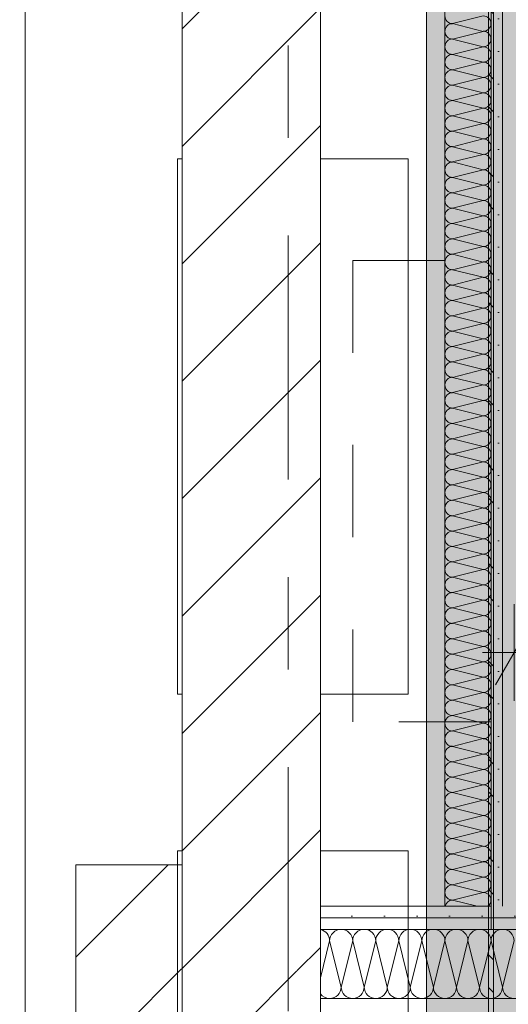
# Model space of a CAD drawing. Header units: metres. Extents: x -3.6 to 84.5, y -11 to 16.8.
# Tile 225 of 256: x 39.839 to 40.369, y 3.829 to 4.896. Entities that reach past the tile are written whole.
import ezdxf

# ---------------------------------------------------------------- set-up
doc = ezdxf.new("R2010")
doc.units = ezdxf.units.M
doc.header["$MEASUREMENT"] = 0
for name, pattern in [('Achse', [0.2, 0.1, -0.05, 0, -0.05]), ('Strichlinie doppelt', [0.546806, 0.264583, -0.105833, 0.070556, -0.105833]), ('STRICHPUNKT', [0.015, 0.0075, -0.00375, 0, -0.00375]), ('Wipeout_Contour', [1, 0, -1])]:
    doc.linetypes.add(name, pattern=pattern)
for name, color, linetype in [('154 - Bemaßung_ Beschriftung.Ausbau - Deckenspiegel', 7, 'Continuous'), ('305 - Elemente.Linie_ Schraffur - Deckenspiegel', 7, 'Continuous'), ('451 - Universal.Achsen Raster', 7, 'Continuous'), ('605 - Struktur.Wand Innen', 7, 'Continuous'), ('612 - Struktur.Stahlbau', 7, 'Continuous'), ('Abbruch_605 - Struktur.Wand Innen', 7, 'Continuous'), ('Neubau_605 - Struktur.Wand Innen', 7, 'Continuous'), ('Neubau_606 - Struktur.Wand Innen Ausbau', 7, 'Continuous'), ('Neubau_612 - Struktur.Stahlbau', 7, 'Continuous'), ('Neubau_653 - Abdeckung.TB Verkofferung', 7, 'Continuous'), ('Neubau_802 - HKLSE.Sanitär', 7, 'Continuous')]:
    doc.layers.add(name, color=color, linetype=linetype)
doc.styles.add('ERSTELLTER_STIL_2', font='txt')
doc.linetypes.add('Abbruch 1', pattern='A,0,[1,2022.0244.A_L5A-PL04.04_iB_Deckenspiegel 2.OG1.Shx,S=0.001984,R=0,X=0,Y=0],-0.25,0', length=0.25)
doc.dimstyles.new('ERSTELLTER_STIL__1', dxfattribs={"dimtxt": 0.1, "dimasz": 0.0532, "dimexe": 0.18, "dimexo": 0.0625, "dimgap": 0, "dimtad": 1, "dimzin": 0, "dimdsep": 46, "dimtxsty": 'ERSTELLTER_STIL_2', "dimblk": 'ARROWHEAD_2', "dimblk1": 'ARROWHEAD_2', "dimblk2": 'ARROWHEAD_2', "dimcen": 0.09, "dimse1": 1, "dimse2": 1, "dimclrd": 7, "dimclre": 7, "dimclrt": 7, "dimazin": 0, "dimtfac": 1, "dimtdec": 4, "dimtmove": 0, "dimatfit": 3, "dimfxl": 1, "dimtolj": 1, "dimtzin": 0, "dimarcsym": 0})
doc.dimstyles.new('ERSTELLTER_STIL__2', dxfattribs={"dimtxt": 0.1, "dimasz": 0.0532, "dimexe": 0.18, "dimexo": 0.0625, "dimgap": 0, "dimtad": 1, "dimtih": 1, "dimtoh": 1, "dimzin": 0, "dimdsep": 46, "dimtxsty": 'ERSTELLTER_STIL_2', "dimblk": 'ARROWHEAD_2', "dimblk1": 'ARROWHEAD_2', "dimblk2": 'ARROWHEAD_2', "dimcen": 0.09, "dimse1": 1, "dimse2": 1, "dimclrd": 7, "dimclre": 7, "dimclrt": 7, "dimazin": 0, "dimtfac": 1, "dimtdec": 4, "dimtmove": 0, "dimatfit": 3, "dimfxl": 1, "dimtolj": 1, "dimtzin": 0, "dimarcsym": 0})
doc.dimstyles.new('ERSTELLTER_STIL__3', dxfattribs={"dimtxt": 0.1, "dimasz": 0.0532, "dimexe": 0.18, "dimexo": 0.0625, "dimgap": 0, "dimtad": 1, "dimzin": 0, "dimdsep": 46, "dimtxsty": 'ERSTELLTER_STIL_2', "dimblk": 'ARROWHEAD_2', "dimblk1": 'ARROWHEAD_2', "dimblk2": 'ARROWHEAD_2', "dimcen": 0.09, "dimse1": 1, "dimse2": 1, "dimclrd": 7, "dimclre": 7, "dimclrt": 7, "dimazin": 0, "dimtfac": 1, "dimtdec": 4, "dimtmove": 2, "dimatfit": 3, "dimfxl": 1, "dimtolj": 1, "dimtzin": 0, "dimarcsym": 0})
pattern_1 = [(45, (0, 0), (-0.01767767, 0.01767767), [0, -0.025])]
pattern_2 = [(45, (0, 0), (-0.0636396, 0.0636396), [])]

# ---------------------------------------------------------------- blocks, each defined once
blk = doc.blocks.new('*X8')
at = {"layer": 'Neubau_606 - Struktur.Wand Innen Ausbau', "color": 7, "linetype": 'Continuous', "lineweight": 5}
for p, q in [((40.3416, 4.9), (40.3083, 4.8917)), ((40.3416, 4.8833), (40.3083, 4.8917)), ((40.3416, 4.8833), (40.3083, 4.875)), ((40.3416, 4.8667), (40.3083, 4.875)), ((40.3416, 4.8667), (40.3083, 4.8583)), ((40.3416, 4.85), (40.3083, 4.8583)), ((40.3416, 4.85), (40.3083, 4.8417)), ((40.3416, 4.8333), (40.3083, 4.8417)), ((40.3416, 4.8333), (40.3083, 4.825)), ((40.3416, 4.8167), (40.3083, 4.825)), ((40.3416, 4.8167), (40.3083, 4.8083)), ((40.3416, 4.8), (40.3083, 4.8083)), ((40.3416, 4.8), (40.3083, 4.7917)), ((40.3416, 4.7833), (40.3083, 4.7917)), ((40.3416, 4.7833), (40.3083, 4.775)), ((40.3416, 4.7667), (40.3083, 4.775)), ((40.3416, 4.7667), (40.3083, 4.7583)), ((40.3416, 4.75), (40.3083, 4.7583)), ((40.3416, 4.75), (40.3083, 4.7417)), ((40.3416, 4.7333), (40.3083, 4.7417)), ((40.3416, 4.7333), (40.3083, 4.725)), ((40.3416, 4.7167), (40.3083, 4.725)), ((40.3416, 4.7167), (40.3083, 4.7083)), ((40.3416, 4.7), (40.3083, 4.7083)), ((40.3416, 4.7), (40.3083, 4.6917)), ((40.3416, 4.6833), (40.3083, 4.6917)), ((40.3416, 4.6833), (40.3083, 4.675)), ((40.3416, 4.6667), (40.3083, 4.675)), ((40.3416, 4.6667), (40.3083, 4.6583)), ((40.3416, 4.65), (40.3083, 4.6583)), ((40.3416, 4.65), (40.3083, 4.6417)), ((40.3416, 4.6333), (40.3083, 4.6417)), ((40.3416, 4.6333), (40.3083, 4.625)), ((40.3416, 4.6167), (40.3083, 4.625)), ((40.3416, 4.6167), (40.3083, 4.6083)), ((40.3416, 4.6), (40.3083, 4.6083)), ((40.3416, 4.6), (40.3083, 4.5917)), ((40.3416, 4.5833), (40.3083, 4.5917)), ((40.3416, 4.5833), (40.3083, 4.575)), ((40.3416, 4.5667), (40.3083, 4.575)), ((40.3416, 4.5667), (40.3083, 4.5583)), ((40.3416, 4.55), (40.3083, 4.5583)), ((40.3416, 4.55), (40.3083, 4.5417)), ((40.3416, 4.5333), (40.3083, 4.5417)), ((40.3416, 4.5333), (40.3083, 4.525)), ((40.3416, 4.5167), (40.3083, 4.525)), ((40.3416, 4.5167), (40.3083, 4.5083)), ((40.3416, 4.5), (40.3083, 4.5083)), ((40.3416, 4.5), (40.3083, 4.4917)), ((40.3416, 4.4833), (40.3083, 4.4917)), ((40.3416, 4.4833), (40.3083, 4.475)), ((40.3416, 4.4667), (40.3083, 4.475)), ((40.3416, 4.4667), (40.3083, 4.4583)), ((40.3416, 4.45), (40.3083, 4.4583)), ((40.3416, 4.45), (40.3083, 4.4417)), ((40.3416, 4.4333), (40.3083, 4.4417)), ((40.3416, 4.4333), (40.3083, 4.425)), ((40.3416, 4.4167), (40.3083, 4.425)), ((40.3416, 4.4167), (40.3083, 4.4083)), ((40.3416, 4.4), (40.3083, 4.4083)), ((40.3416, 4.4), (40.3083, 4.3917)), ((40.3416, 4.3833), (40.3083, 4.3917)), ((40.3416, 4.3833), (40.3083, 4.375)), ((40.3416, 4.3667), (40.3083, 4.375)), ((40.3416, 4.3667), (40.3083, 4.3583)), ((40.3416, 4.35), (40.3083, 4.3583)), ((40.3416, 4.35), (40.3083, 4.3417)), ((40.3416, 4.3333), (40.3083, 4.3417)), ((40.3416, 4.3333), (40.3083, 4.325)), ((40.3416, 4.3167), (40.3083, 4.325)), ((40.3416, 4.3167), (40.3083, 4.3083)), ((40.3416, 4.3), (40.3083, 4.3083)), ((40.3416, 4.3), (40.3083, 4.2917)), ((40.3416, 4.2833), (40.3083, 4.2917)), ((40.3416, 4.2833), (40.3083, 4.275)), ((40.3416, 4.2667), (40.3083, 4.275)), ((40.3416, 4.2667), (40.3083, 4.2583)), ((40.3416, 4.25), (40.3083, 4.2583)), ((40.3416, 4.25), (40.3083, 4.2417)), ((40.3416, 4.2333), (40.3083, 4.2417)), ((40.3416, 4.2333), (40.3083, 4.225)), ((40.3416, 4.2167), (40.3083, 4.225)), ((40.3416, 4.2167), (40.3083, 4.2083)), ((40.3416, 4.2), (40.3083, 4.2083)), ((40.3416, 4.2), (40.3083, 4.1917)), ((40.3416, 4.1833), (40.3083, 4.1917)), ((40.3416, 4.1833), (40.3083, 4.175)), ((40.3416, 4.1667), (40.3083, 4.175)), ((40.3416, 4.1667), (40.3083, 4.1583)), ((40.3416, 4.15), (40.3083, 4.1583)), ((40.3416, 4.15), (40.3083, 4.1417)), ((40.3416, 4.1333), (40.3083, 4.1417)), ((40.3416, 4.1333), (40.3083, 4.125)), ((40.3416, 4.1167), (40.3083, 4.125)), ((40.3416, 4.1167), (40.3083, 4.1083)), ((40.3416, 4.1), (40.3083, 4.1083)), ((40.3416, 4.1), (40.3083, 4.0917)), ((40.3416, 4.0833), (40.3083, 4.0917)), ((40.3416, 4.0833), (40.3083, 4.075)), ((40.3416, 4.0667), (40.3083, 4.075)), ((40.3416, 4.0667), (40.3083, 4.0583)), ((40.3416, 4.05), (40.3083, 4.0583)), ((40.3416, 4.05), (40.3083, 4.0417)), ((40.3416, 4.0333), (40.3083, 4.0417)), ((40.3416, 4.0333), (40.3083, 4.025)), ((40.3416, 4.0167), (40.3083, 4.025)), ((40.3416, 4.0167), (40.3083, 4.0083)), ((40.3416, 4), (40.3083, 4.0083)), ((40.3416, 4), (40.3083, 3.9917)), ((40.3416, 3.9833), (40.3083, 3.9917)), ((40.3416, 3.9833), (40.3083, 3.975)), ((40.3416, 3.9667), (40.3083, 3.975)), ((40.3416, 3.9667), (40.3083, 3.9583)), ((40.3416, 3.95), (40.3083, 3.9583)), ((40.3416, 3.95), (40.3083, 3.9417)), ((40.3349, 3.935), (40.3083, 3.9417))]:
    blk.add_line(p, q, dxfattribs=at)
for centre, start, end in [((40.3083, 4.9), 180, 270), ((40.3416, 4.8917), 360, 90), ((40.3083, 4.8833), 90, 180), ((40.3416, 4.8917), 270, 360), ((40.3083, 4.8833), 180, 270), ((40.3416, 4.875), 360, 90), ((40.3083, 4.8667), 90, 180), ((40.3083, 4.8667), 180, 270), ((40.3416, 4.875), 270, 360), ((40.3416, 4.8583), 360, 90), ((40.3083, 4.85), 90, 180), ((40.3416, 4.8583), 270, 360), ((40.3083, 4.85), 180, 270), ((40.3416, 4.8417), 360, 90), ((40.3083, 4.8333), 90, 180), ((40.3416, 4.8417), 270, 360), ((40.3083, 4.8333), 180, 270), ((40.3083, 4.8167), 90, 180), ((40.3416, 4.825), 360, 90), ((40.3416, 4.825), 270, 360), ((40.3083, 4.8167), 180, 270), ((40.3416, 4.8083), 360, 90), ((40.3083, 4.8), 90, 180), ((40.3416, 4.8083), 270, 360), ((40.3083, 4.8), 180, 270), ((40.3416, 4.7917), 360, 90), ((40.3083, 4.7833), 90, 180), ((40.3083, 4.7833), 180, 270), ((40.3416, 4.7917), 270, 360), ((40.3416, 4.775), 360, 90), ((40.3083, 4.7667), 90, 180), ((40.3416, 4.775), 270, 360), ((40.3083, 4.7667), 180, 270), ((40.3416, 4.7583), 360, 90), ((40.3083, 4.75), 90, 180), ((40.3083, 4.75), 180, 270), ((40.3416, 4.7583), 270, 360), ((40.3416, 4.7417), 360, 90), ((40.3083, 4.7333), 90, 180), ((40.3416, 4.7417), 270, 360), ((40.3083, 4.7333), 180, 270), ((40.3416, 4.725), 360, 90), ((40.3083, 4.7167), 90, 180), ((40.3416, 4.725), 270, 360), ((40.3083, 4.7167), 180, 270), ((40.3083, 4.7), 90, 180), ((40.3416, 4.7083), 360, 90), ((40.3416, 4.7083), 270, 360), ((40.3083, 4.7), 180, 270), ((40.3416, 4.6917), 360, 90), ((40.3083, 4.6833), 90, 180), ((40.3416, 4.6917), 270, 360), ((40.3083, 4.6833), 180, 270), ((40.3083, 4.6667), 90, 180), ((40.3416, 4.675), 360, 90), ((40.3416, 4.675), 270, 360), ((40.3083, 4.6667), 180, 270), ((40.3416, 4.6583), 360, 90), ((40.3083, 4.65), 90, 180), ((40.3416, 4.6583), 270, 360), ((40.3083, 4.65), 180, 270), ((40.3416, 4.6417), 360, 90), ((40.3083, 4.6333), 90, 180), ((40.3083, 4.6333), 180, 270), ((40.3416, 4.6417), 270, 360), ((40.3416, 4.625), 360, 90), ((40.3083, 4.6167), 90, 180), ((40.3416, 4.625), 270, 360), ((40.3083, 4.6167), 180, 270), ((40.3416, 4.6083), 360, 90), ((40.3083, 4.6), 90, 180), ((40.3083, 4.6), 180, 270), ((40.3416, 4.6083), 270, 360), ((40.3416, 4.5917), 360, 90), ((40.3083, 4.5833), 90, 180), ((40.3416, 4.5917), 270, 360), ((40.3083, 4.5833), 180, 270), ((40.3416, 4.575), 360, 90), ((40.3083, 4.5667), 90, 180), ((40.3416, 4.575), 270, 360), ((40.3083, 4.5667), 180, 270), ((40.3083, 4.55), 90, 180), ((40.3416, 4.5583), 360, 90), ((40.3416, 4.5583), 270, 360), ((40.3083, 4.55), 180, 270), ((40.3416, 4.5417), 360, 90), ((40.3083, 4.5333), 90, 180), ((40.3416, 4.5417), 270, 360), ((40.3083, 4.5333), 180, 270), ((40.3083, 4.5167), 90, 180), ((40.3416, 4.525), 360, 90), ((40.3416, 4.525), 270, 360), ((40.3083, 4.5167), 180, 270), ((40.3416, 4.5083), 360, 90), ((40.3083, 4.5), 90, 180), ((40.3416, 4.5083), 270, 360), ((40.3083, 4.5), 180, 270), ((40.3416, 4.4917), 360, 90), ((40.3083, 4.4833), 90, 180), ((40.3083, 4.4833), 180, 270), ((40.3416, 4.4917), 270, 360), ((40.3416, 4.475), 360, 90), ((40.3083, 4.4667), 90, 180), ((40.3416, 4.475), 270, 360), ((40.3083, 4.4667), 180, 270), ((40.3416, 4.4583), 360, 90), ((40.3083, 4.45), 90, 180), ((40.3416, 4.4583), 270, 360), ((40.3083, 4.45), 180, 270), ((40.3083, 4.4333), 90, 180), ((40.3416, 4.4417), 360, 90), ((40.3416, 4.4417), 270, 360), ((40.3083, 4.4333), 180, 270), ((40.3416, 4.425), 360, 90), ((40.3083, 4.4167), 90, 180), ((40.3416, 4.425), 270, 360), ((40.3083, 4.4167), 180, 270), ((40.3083, 4.4), 90, 180), ((40.3416, 4.4083), 360, 90), ((40.3416, 4.4083), 270, 360), ((40.3083, 4.4), 180, 270), ((40.3416, 4.3917), 360, 90), ((40.3083, 4.3833), 90, 180), ((40.3416, 4.3917), 270, 360), ((40.3083, 4.3833), 180, 270), ((40.3416, 4.375), 360, 90), ((40.3083, 4.3667), 90, 180), ((40.3083, 4.3667), 180, 270), ((40.3416, 4.375), 270, 360), ((40.3416, 4.3583), 360, 90), ((40.3083, 4.35), 90, 180), ((40.3416, 4.3583), 270, 360), ((40.3083, 4.35), 180, 270), ((40.3416, 4.3417), 360, 90), ((40.3083, 4.3333), 90, 180), ((40.3083, 4.3333), 180, 270), ((40.3416, 4.3417), 270, 360), ((40.3416, 4.325), 360, 90), ((40.3083, 4.3167), 90, 180), ((40.3416, 4.325), 270, 360), ((40.3083, 4.3167), 180, 270), ((40.3416, 4.3083), 360, 90), ((40.3083, 4.3), 90, 180), ((40.3416, 4.3083), 270, 360), ((40.3083, 4.3), 180, 270), ((40.3083, 4.2833), 90, 180), ((40.3416, 4.2917), 360, 90), ((40.3416, 4.2917), 270, 360), ((40.3083, 4.2833), 180, 270), ((40.3416, 4.275), 360, 90), ((40.3083, 4.2667), 90, 180), ((40.3416, 4.275), 270, 360), ((40.3083, 4.2667), 180, 270), ((40.3083, 4.25), 90, 180), ((40.3416, 4.2583), 360, 90), ((40.3416, 4.2583), 270, 360), ((40.3083, 4.25), 180, 270), ((40.3416, 4.2417), 360, 90), ((40.3083, 4.2333), 90, 180), ((40.3416, 4.2417), 270, 360), ((40.3083, 4.2333), 180, 270), ((40.3416, 4.225), 360, 90), ((40.3083, 4.2167), 90, 180), ((40.3083, 4.2167), 180, 270), ((40.3416, 4.225), 270, 360), ((40.3416, 4.2083), 360, 90), ((40.3083, 4.2), 90, 180), ((40.3416, 4.2083), 270, 360), ((40.3083, 4.2), 180, 270), ((40.3416, 4.1917), 360, 90), ((40.3083, 4.1833), 90, 180), ((40.3416, 4.1917), 270, 360), ((40.3083, 4.1833), 180, 270), ((40.3083, 4.1667), 90, 180), ((40.3416, 4.175), 360, 90), ((40.3416, 4.175), 270, 360), ((40.3083, 4.1667), 180, 270), ((40.3416, 4.1583), 360, 90), ((40.3083, 4.15), 90, 180), ((40.3416, 4.1583), 270, 360), ((40.3083, 4.15), 180, 270), ((40.3083, 4.1333), 90, 180), ((40.3416, 4.1417), 360, 90), ((40.3416, 4.1417), 270, 360), ((40.3083, 4.1333), 180, 270), ((40.3416, 4.125), 360, 90), ((40.3083, 4.1167), 90, 180), ((40.3416, 4.125), 270, 360), ((40.3083, 4.1167), 180, 270), ((40.3416, 4.1083), 360, 90), ((40.3083, 4.1), 90, 180), ((40.3083, 4.1), 180, 270), ((40.3416, 4.1083), 270, 360), ((40.3416, 4.0917), 360, 90), ((40.3083, 4.0833), 90, 180), ((40.3416, 4.0917), 270, 360), ((40.3083, 4.0833), 180, 270), ((40.3416, 4.075), 360, 90), ((40.3083, 4.0667), 90, 180), ((40.3083, 4.0667), 180, 270), ((40.3416, 4.075), 270, 360), ((40.3416, 4.0583), 360, 90), ((40.3083, 4.05), 90, 180), ((40.3416, 4.0583), 270, 360), ((40.3083, 4.05), 180, 270), ((40.3416, 4.0417), 360, 90), ((40.3083, 4.0333), 90, 180), ((40.3416, 4.0417), 270, 360), ((40.3083, 4.0333), 180, 270), ((40.3083, 4.0167), 90, 180), ((40.3416, 4.025), 360, 90), ((40.3416, 4.025), 270, 360), ((40.3083, 4.0167), 180, 270), ((40.3416, 4.0083), 360, 90), ((40.3083, 4), 90, 180), ((40.3416, 4.0083), 270, 360), ((40.3083, 4), 180, 270), ((40.3083, 3.9833), 90, 180), ((40.3416, 3.9917), 360, 90), ((40.3416, 3.9917), 270, 360), ((40.3083, 3.9833), 180, 270), ((40.3416, 3.975), 360, 90), ((40.3083, 3.9667), 90, 180), ((40.3416, 3.975), 270, 360), ((40.3083, 3.9667), 180, 270), ((40.3416, 3.9583), 360, 90), ((40.3083, 3.95), 90, 180), ((40.3083, 3.95), 180, 270), ((40.3416, 3.9583), 270, 360), ((40.3416, 3.9417), 360, 90), ((40.3083, 3.9333), 90, 168.371), ((40.3416, 3.9417), 307.0198, 360)]:
    blk.add_arc(centre, 0.00833, start, end, dxfattribs=at)
blk = doc.blocks.new('*X147')
at = {"layer": 'Neubau_606 - Struktur.Wand Innen Ausbau', "color": 7, "linetype": 'Continuous', "lineweight": 5}
for p, q in [((40.175, 3.8975), (40.165, 3.8575)), ((40.175, 3.8975), (40.1875, 3.8475)), ((40.2, 3.8975), (40.1875, 3.8475)), ((40.2, 3.8975), (40.2125, 3.8475)), ((40.225, 3.8975), (40.2125, 3.8475)), ((40.225, 3.8975), (40.2375, 3.8475)), ((40.25, 3.8975), (40.2375, 3.8475)), ((40.25, 3.8975), (40.2625, 3.8475)), ((40.275, 3.8975), (40.2625, 3.8475)), ((40.275, 3.8975), (40.2875, 3.8475)), ((40.3, 3.8975), (40.2875, 3.8475)), ((40.3, 3.8975), (40.3125, 3.8475)), ((40.325, 3.8975), (40.3125, 3.8475)), ((40.325, 3.8975), (40.3375, 3.8475)), ((40.35, 3.8975), (40.3375, 3.8475)), ((40.35, 3.8975), (40.3625, 3.8475)), ((40.375, 3.8975), (40.3625, 3.8475))]:
    blk.add_line(p, q, dxfattribs=at)
for centre, start, end in [((40.1625, 3.8975), 360, 78.5004), ((40.1875, 3.8975), 90, 180), ((40.1875, 3.8975), 360, 90), ((40.2125, 3.8975), 90, 180), ((40.2125, 3.8975), 360, 90), ((40.2375, 3.8975), 90, 180), ((40.2375, 3.8975), 360, 90), ((40.2625, 3.8975), 90, 180), ((40.2625, 3.8975), 360, 90), ((40.2875, 3.8975), 90, 180), ((40.2875, 3.8975), 360, 90), ((40.3125, 3.8975), 90, 180), ((40.3125, 3.8975), 360, 90), ((40.3375, 3.8975), 90, 180), ((40.3375, 3.8975), 360, 90), ((40.3625, 3.8975), 90, 180), ((40.3625, 3.8975), 360, 90), ((40.175, 3.8475), 270, 360), ((40.2, 3.8475), 180, 270), ((40.2, 3.8475), 270, 360), ((40.225, 3.8475), 180, 270), ((40.225, 3.8475), 270, 360), ((40.25, 3.8475), 180, 270), ((40.25, 3.8475), 270, 360), ((40.275, 3.8475), 180, 270), ((40.275, 3.8475), 270, 360), ((40.3, 3.8475), 180, 270), ((40.3, 3.8475), 270, 360), ((40.325, 3.8475), 180, 270), ((40.325, 3.8475), 270, 360), ((40.35, 3.8475), 180, 270), ((40.35, 3.8475), 270, 360), ((40.375, 3.8475), 180, 270), ((40.175, 3.8475), 216.8069, 270)]:
    blk.add_arc(centre, 0.0125, start, end, dxfattribs=at)
blk = doc.blocks.new('*D189')
at = {"layer": '154 - Bemaßung_ Beschriftung.Ausbau - Deckenspiegel', "color": 7, "linetype": 'Continuous', "lineweight": 5}
for p, q in [((40.375, 4.1575), (40.375, 4.2625)), ((40.9375, 4.1575), (40.9375, 4.2625)), ((40.3952, 4.245), (40.3548, 4.175)), ((40.9577, 4.245), (40.9173, 4.175)), ((40.3407, 4.21), (40.375, 4.21)), ((40.375, 4.21), (40.9375, 4.21))]:
    blk.add_line(p, q, dxfattribs=at)
at = {"layer": '154 - Bemaßung_ Beschriftung.Ausbau - Deckenspiegel', "color": 7, "lineweight": 5, "insert": (40.5303, 4.2284), "char_height": 0.1, "attachment_point": 7, "style": 'ERSTELLTER_STIL_2'}
blk.add_mtext('\\A1;{\\pql;\\fArial|b0|i0|c0|p38;56\\fArial|b0|i0|c0|p38;\\A1{\\H.66x;\\S25^  ;}}', dxfattribs=at)
blk = doc.blocks.new('ARROWHEAD_2')
at = {"color": 0, "linetype": 'Continuous', "lineweight": 0}
for p, q in [((-0.378, -0.655), (0.378, 0.655)), ((0, 0), (-1, 0))]:
    blk.add_line(p, q, dxfattribs=at)
blk = doc.blocks.new('*D358')
at = {"layer": '154 - Bemaßung_ Beschriftung.Ausbau - Deckenspiegel', "color": 7, "linetype": 'Continuous', "lineweight": 5}
for p, q in [((38.9141, 3.81), (38.9141, 3.8442)), ((38.9491, 3.7898), (38.8791, 3.8302)), ((38.9666, 3.81), (38.8616, 3.81)), ((38.9141, 3.48), (38.9141, 3.81)), ((38.8791, 3.5002), (38.9491, 3.4598)), ((38.9666, 3.48), (38.8616, 3.48))]:
    blk.add_line(p, q, dxfattribs=at)
at = {"layer": '154 - Bemaßung_ Beschriftung.Ausbau - Deckenspiegel', "color": 7, "lineweight": 5, "insert": (38.8941, 3.5691), "char_height": 0.1, "attachment_point": 7, "rotation": 90, "style": 'ERSTELLTER_STIL_2'}
blk.add_mtext('\\A1;{\\pql;\\fArial|b0|i0|c0|p38;33}', dxfattribs=at)
blk = doc.blocks.new('*D362')
at = {"layer": '154 - Bemaßung_ Beschriftung.Ausbau - Deckenspiegel', "color": 7, "linetype": 'Continuous', "lineweight": 5}
for p, q in [((38.7128, 3.81), (38.7128, 3.8442)), ((38.7478, 3.7898), (38.6778, 3.8302)), ((38.7653, 3.81), (38.6603, 3.81)), ((38.7128, 3.53), (38.7128, 3.81)), ((38.6778, 3.5502), (38.7478, 3.5098)), ((38.7653, 3.53), (38.6603, 3.53))]:
    blk.add_line(p, q, dxfattribs=at)
at = {"layer": '154 - Bemaßung_ Beschriftung.Ausbau - Deckenspiegel', "color": 7, "lineweight": 5, "insert": (38.6928, 3.5941), "char_height": 0.1, "attachment_point": 7, "rotation": 90, "style": 'ERSTELLTER_STIL_2'}
blk.add_mtext('\\A1;{\\pql;\\fArial|b0|i0|c0|p38;28}', dxfattribs=at)
blk = doc.blocks.new('*D370')
at = {"layer": '154 - Bemaßung_ Beschriftung.Ausbau - Deckenspiegel', "color": 7, "linetype": 'Continuous', "lineweight": 5}
for p, q in [((38.8791, 4.5152), (38.9491, 4.4748)), ((38.9666, 4.495), (38.8616, 4.495)), ((38.9141, 3.935), (38.9141, 4.495)), ((38.8791, 3.9552), (38.9491, 3.9148)), ((38.9666, 3.935), (38.8616, 3.935)), ((38.9141, 3.9008), (38.9141, 3.935))]:
    blk.add_line(p, q, dxfattribs=at)
at = {"layer": '154 - Bemaßung_ Beschriftung.Ausbau - Deckenspiegel', "color": 7, "lineweight": 5, "insert": (38.8941, 4.1391), "char_height": 0.1, "attachment_point": 7, "rotation": 90, "style": 'ERSTELLTER_STIL_2'}
blk.add_mtext('\\A1;{\\pql;\\fArial|b0|i0|c0|p38;56}', dxfattribs=at)
blk = doc.blocks.new('*D371')
at = {"layer": '154 - Bemaßung_ Beschriftung.Ausbau - Deckenspiegel', "color": 7, "linetype": 'Continuous', "lineweight": 5}
for p, q in [((38.9141, 5.0505), (38.9141, 5.0847)), ((38.9491, 5.0303), (38.8791, 5.0707)), ((38.9666, 5.0505), (38.8616, 5.0505)), ((38.9141, 4.495), (38.9141, 5.0505)), ((38.8791, 4.5152), (38.9491, 4.4748)), ((38.9666, 4.495), (38.8616, 4.495))]:
    blk.add_line(p, q, dxfattribs=at)
at = {"layer": '154 - Bemaßung_ Beschriftung.Ausbau - Deckenspiegel', "color": 7, "lineweight": 5, "insert": (38.8957, 4.6468), "char_height": 0.1, "attachment_point": 7, "rotation": 90, "style": 'ERSTELLTER_STIL_2'}
blk.add_mtext('\\A1;{\\pql;\\fArial|b0|i0|c0|p38;55\\fArial|b0|i0|c0|p38;\\A1{\\H.66x;\\S55^  ;}}', dxfattribs=at)
blk = doc.blocks.new('*D372')
at = {"layer": '154 - Bemaßung_ Beschriftung.Ausbau - Deckenspiegel', "color": 7, "linetype": 'Continuous', "lineweight": 5}
for p, q in [((38.6778, 4.2102), (38.7478, 4.1698)), ((38.7653, 4.19), (38.6603, 4.19)), ((38.7128, 3.935), (38.7128, 4.19)), ((38.6778, 3.9552), (38.7478, 3.9148)), ((38.7653, 3.935), (38.6603, 3.935)), ((38.7128, 3.9008), (38.7128, 3.935))]:
    blk.add_line(p, q, dxfattribs=at)
at = {"layer": '154 - Bemaßung_ Beschriftung.Ausbau - Deckenspiegel', "color": 7, "lineweight": 5, "insert": (38.6945, 3.9616), "char_height": 0.1, "attachment_point": 7, "rotation": 90, "style": 'ERSTELLTER_STIL_2'}
blk.add_mtext('\\A1;{\\pql;\\fArial|b0|i0|c0|p38;25\\fArial|b0|i0|c0|p38;\\A1{\\H.66x;\\S5^  ;}}', dxfattribs=at)
blk = doc.blocks.new('*D373')
at = {"layer": '154 - Bemaßung_ Beschriftung.Ausbau - Deckenspiegel', "color": 7, "linetype": 'Continuous', "lineweight": 5}
for p, q in [((38.6778, 4.8102), (38.7478, 4.7698)), ((38.7653, 4.79), (38.6603, 4.79)), ((38.7128, 4.19), (38.7128, 4.79)), ((38.6778, 4.2102), (38.7478, 4.1698)), ((38.7653, 4.19), (38.6603, 4.19))]:
    blk.add_line(p, q, dxfattribs=at)
at = {"layer": '154 - Bemaßung_ Beschriftung.Ausbau - Deckenspiegel', "color": 7, "lineweight": 5, "insert": (38.6928, 4.4141), "char_height": 0.1, "attachment_point": 7, "rotation": 90, "style": 'ERSTELLTER_STIL_2'}
blk.add_mtext('\\A1;{\\pql;\\fArial|b0|i0|c0|p38;60}', dxfattribs=at)
blk = doc.blocks.new('*D374')
at = {"layer": '154 - Bemaßung_ Beschriftung.Ausbau - Deckenspiegel', "color": 7, "linetype": 'Continuous', "lineweight": 5}
for p, q in [((38.7128, 5.0505), (38.7128, 5.0847)), ((38.7478, 5.0303), (38.6778, 5.0707)), ((38.7653, 5.0505), (38.6603, 5.0505)), ((38.7128, 4.79), (38.7128, 5.0505)), ((38.6778, 4.8102), (38.7478, 4.7698)), ((38.7653, 4.79), (38.6603, 4.79))]:
    blk.add_line(p, q, dxfattribs=at)
at = {"layer": '154 - Bemaßung_ Beschriftung.Ausbau - Deckenspiegel', "color": 7, "lineweight": 5, "insert": (38.6945, 4.8118), "char_height": 0.1, "attachment_point": 7, "rotation": 90, "style": 'ERSTELLTER_STIL_2'}
blk.add_mtext('\\A1;{\\pql;\\fArial|b0|i0|c0|p38;26\\fArial|b0|i0|c0|p38;\\A1{\\H.66x;\\S05^  ;}}', dxfattribs=at)

msp = doc.modelspace()

# ---------------------------------------------------------------- hatches: boundary and pattern name
at = {"layer": '612 - Struktur.Stahlbau', "linetype": 'Continuous', "lineweight": 0, "true_color": 0x30307f}
msp.add_hatch(color=177, dxfattribs=at).paths.add_polyline_path([(40.28, 5.19), (40.42, 5.19), (40.42, 0.71), (40.28, 0.71)])
at = {"layer": 'Abbruch_605 - Struktur.Wand Innen', "linetype": 'Continuous', "lineweight": 0, "true_color": 0x000000}
h = msp.add_hatch(dxfattribs=at)
h.set_pattern_fill('MW_Ziegel_0001', color=18, style=0, pattern_type=2)
h.set_pattern_definition(pattern_2)
h.paths.add_polyline_path([(40.165, 3.865), (40.015, 3.865), (40.015, 3.465), (40.165, 3.465)])
at = {"layer": 'Neubau_606 - Struktur.Wand Innen Ausbau', "linetype": 'Continuous', "lineweight": 0, "true_color": 0x000000}
h = msp.add_hatch(dxfattribs=at)
h.set_pattern_fill('Gips_0001', color=18, style=0, pattern_type=2)
h.set_pattern_definition(pattern_1)
h.paths.add_polyline_path([(40.35, 5.1), (40.35, 3.935), (40.3625, 3.935), (40.3625, 5.1)])
h = msp.add_hatch(dxfattribs=at)
h.set_pattern_fill('Gips_0001', color=18, style=0, pattern_type=2)
h.set_pattern_definition(pattern_1)
h.paths.add_polyline_path([(40.3625, 5.1), (40.3625, 3.935), (40.375, 3.935), (40.375, 5.1)])
h = msp.add_hatch(dxfattribs=at)
h.set_pattern_fill('Gips_0001', color=18, style=0, pattern_type=2)
h.set_pattern_definition(pattern_1)
h.paths.add_polyline_path([(40.165, 3.835), (40.165, 3.8225), (42.325, 3.8225), (42.325, 3.835)])
at = {"layer": 'Neubau_612 - Struktur.Stahlbau', "linetype": 'Continuous', "lineweight": 0, "true_color": 0x000000}
h = msp.add_hatch(dxfattribs=at)
h.set_pattern_fill('Metall__Stahl_0001', color=18, style=0, pattern_type=2)
h.set_pattern_definition([(135, (0, 0), (0.05303301, 0.05303301), []), (135, (-0.01768, -0.01768), (0.05303301, 0.05303301), [])])
h.paths.add_polyline_path([(40.3527, 0.71), (40.3527, 5.19), (40.3472, 5.19), (40.3472, 0.71)])

# ---------------------------------------------------------------- linework, layer by layer
at = {"layer": '305 - Elemente.Linie_ Schraffur - Deckenspiegel', "color": 7, "linetype": 'Continuous', "lineweight": 9}
for p, q in [((39.845, 5.31), (39.845, 0.645)), ((40.01, 4.745), (40.26, 4.745)), ((40.01, 4.745), (40.01, 4.165)), ((40.26, 4.165), (40.26, 4.745)), ((40.01, 4.165), (40.26, 4.165)), ((40.01, 3.995), (40.26, 3.995)), ((40.01, 3.995), (40.01, 3.415)), ((40.26, 3.415), (40.26, 3.995))]:
    msp.add_line(p, q, dxfattribs=at)
at = {"layer": 'Abbruch_605 - Struktur.Wand Innen', "color": 7, "linetype": 'Abbruch 1', "lineweight": 18, "flags": 128}
for points in [[(40.015, 3.865), (40.015, 3.465)], [(40.165, 3.465), (40.165, 3.865)]]:
    msp.add_lwpolyline(points, dxfattribs=at)
at = {"layer": 'Neubau_605 - Struktur.Wand Innen', "color": 1, "linetype": 'Continuous', "lineweight": 18, "flags": 128}
for points in [[(39.9, 3.98), (39.9, 3.865)], [(39.9, 3.865), (39.9, 3.465)]]:
    msp.add_lwpolyline(points, dxfattribs=at)
at = {"layer": 'Neubau_606 - Struktur.Wand Innen Ausbau', "color": 1, "linetype": 'Continuous', "lineweight": 5}
for p, q in [((40.35, 3.935), (40.35, 5.1)), ((40.3625, 3.935), (40.3625, 5.1)), ((40.165, 3.835), (42.325, 3.835))]:
    msp.add_line(p, q, dxfattribs=at)
at = {"layer": 'Neubau_606 - Struktur.Wand Innen Ausbau', "color": 1, "linetype": 'Continuous', "lineweight": 5, "flags": 128}
for points in [[(40.3, 5.1), (40.3, 3.935)], [(40.35, 3.935), (40.3, 3.935)]]:
    msp.add_lwpolyline(points, dxfattribs=at)
at = {"layer": 'Neubau_612 - Struktur.Stahlbau', "color": 1, "linetype": 'Continuous', "lineweight": 13}
msp.add_line((40.28, 0.71), (40.28, 5.19), dxfattribs=at)
at = {"layer": 'Neubau_612 - Struktur.Stahlbau', "color": 1, "linetype": 'Continuous', "lineweight": 9}
for p, q in [((40.3472, 5.19), (40.3472, 0.71)), ((40.3527, 5.19), (40.3527, 0.71))]:
    msp.add_line(p, q, dxfattribs=at)
at = {"layer": 'Neubau_612 - Struktur.Stahlbau', "color": 1, "linetype": 'Achse', "lineweight": 9}
msp.add_line((40.35, 0.71), (40.35, 5.19), dxfattribs=at)
at = {"layer": 'Neubau_653 - Abdeckung.TB Verkofferung', "color": 1, "linetype": 'Continuous', "lineweight": 9}
msp.add_line((40.165, 0.71), (40.165, 5.19), dxfattribs=at)
at = {"layer": 'Neubau_802 - HKLSE.Sanitär', "color": 1, "linetype": 'STRICHPUNKT', "lineweight": 9, "flags": 128}
for points in [[(40.2, 4.635), (40.35, 4.635)], [(40.2, 4.135), (40.2, 4.635)], [(40.35, 4.635), (40.35, 4.135)], [(40.35, 4.135), (40.2, 4.135)]]:
    msp.add_lwpolyline(points, dxfattribs=at)

# ---------------------------------------------------------------- block references
at = {"layer": 'Neubau_606 - Struktur.Wand Innen Ausbau', "color": 1, "lineweight": 13}
msp.add_blockref('*X8', (0, 0), dxfattribs=at)

# ---------------------------------------------------------------- dimensions: what is measured, and where the dimension line sits
at = {"layer": '154 - Bemaßung_ Beschriftung.Ausbau - Deckenspiegel', "color": 7, "linetype": 'Continuous', "lineweight": 5}
dim = msp.add_linear_dim(base=(40.9375, 4.21), p1=(40.375, 5.0505), p2=(40.9375, 5.0505), dimstyle='ERSTELLTER_STIL__2', dxfattribs=at)
dim.commit()
dim.dimension.update_dxf_attribs({"geometry": '*D189', "text_midpoint": (40.7797, 4.28), "dimtype": 160})
for base, p1, picture, middle in [((38.7128, 3.81), (40.765, 3.53), '*D362', (38.6428, 3.6703)), ((38.9141, 3.81), (43.545, 3.48), '*D358', (38.8441, 3.6453))]:
    dim = msp.add_linear_dim(base=base, p1=p1, p2=(43.175, 3.81), angle=90, dimstyle='ERSTELLTER_STIL__1', dxfattribs=at)
    dim.commit()
    dim.dimension.update_dxf_attribs({"geometry": picture, "text_midpoint": middle, "dimtype": 160, "text_rotation": 90})

# ---------------------------------------------------------------- next in the draw order: wipeouts: each hides what was drawn before it
at = {"color": 254, "linetype": 'Wipeout_Contour', "lineweight": 0, "ltscale": 161.386536}
msp.add_wipeout([(40.015, 5.1), (40.015, 3.865), (40.165, 3.865), (40.165, 5.1)], dxfattribs=at).dxf.layer = '605 - Struktur.Wand Innen'

# ---------------------------------------------------------------- next in the draw order: hatches: boundary and pattern name
at = {"layer": '605 - Struktur.Wand Innen', "linetype": 'Continuous', "lineweight": 0, "true_color": 0x000000}
h = msp.add_hatch(dxfattribs=at)
h.set_pattern_fill('MW_Ziegel_0001', color=18, style=0, pattern_type=2)
h.set_pattern_definition(pattern_2)
h.paths.add_polyline_path([(40.015, 5.1), (40.015, 3.865), (40.165, 3.865), (40.165, 5.1)])
at = {"layer": 'Neubau_605 - Struktur.Wand Innen', "linetype": 'Continuous', "lineweight": 0, "true_color": 0x000000}
h = msp.add_hatch(dxfattribs=at)
h.set_pattern_fill('MW_Ziegel_0001', color=18, style=0, pattern_type=2)
h.set_pattern_definition(pattern_2)
h.paths.add_polyline_path([(40.015, 3.865), (39.9, 3.98), (39.9, 3.865)])
h = msp.add_hatch(dxfattribs=at)
h.set_pattern_fill('MW_Ziegel_0001', color=18, style=0, pattern_type=2)
h.set_pattern_definition(pattern_2)
h.paths.add_polyline_path([(40.015, 3.98), (39.9, 3.98), (40.015, 3.865)])
h = msp.add_hatch(dxfattribs=at)
h.set_pattern_fill('MW_Ziegel_0001', color=18, style=0, pattern_type=2)
h.set_pattern_definition(pattern_2)
h.paths.add_polyline_path([(40.015, 3.465), (40.015, 3.865), (39.9, 3.865), (39.9, 3.465)])
at = {"layer": 'Neubau_606 - Struktur.Wand Innen Ausbau', "linetype": 'Continuous', "lineweight": 0, "true_color": 0x000000}
h = msp.add_hatch(dxfattribs=at)
h.set_pattern_fill('Gips_0001', color=18, style=0, pattern_type=2)
h.set_pattern_definition(pattern_1)
h.paths.add_polyline_path([(40.165, 3.935), (40.165, 3.9225), (42.325, 3.9225), (42.325, 3.935)])
h = msp.add_hatch(dxfattribs=at)
h.set_pattern_fill('Gips_0001', color=18, style=0, pattern_type=2)
h.set_pattern_definition(pattern_1)
h.paths.add_polyline_path([(40.165, 3.9225), (40.165, 3.91), (42.325, 3.91), (42.325, 3.9225)])

# ---------------------------------------------------------------- next in the draw order: linework, layer by layer
at = {"layer": '451 - Universal.Achsen Raster', "color": 160, "linetype": 'Strichlinie doppelt', "lineweight": 9, "true_color": 0x3232ff}
msp.add_line((40.13, -10.585), (40.13, 16.355), dxfattribs=at)
at = {"layer": '605 - Struktur.Wand Innen', "color": 7, "linetype": 'Continuous', "lineweight": 18, "flags": 128}
for points in [[(40.015, 5.1), (40.015, 3.865)], [(40.165, 3.865), (40.165, 5.1)]]:
    msp.add_lwpolyline(points, dxfattribs=at)
at = {"layer": 'Neubau_605 - Struktur.Wand Innen', "color": 1, "linetype": 'Continuous', "lineweight": 18, "flags": 128}
for points in [[(40.015, 3.98), (39.9, 3.98)], [(40.015, 3.98), (40.015, 3.865)], [(40.015, 3.465), (40.015, 3.865)]]:
    msp.add_lwpolyline(points, dxfattribs=at)
at = {"layer": 'Neubau_606 - Struktur.Wand Innen Ausbau', "color": 1, "linetype": 'Continuous', "lineweight": 5}
for p, q in [((42.325, 3.9225), (40.165, 3.9225)), ((42.325, 3.91), (40.165, 3.91))]:
    msp.add_line(p, q, dxfattribs=at)
at = {"layer": 'Neubau_606 - Struktur.Wand Innen Ausbau', "color": 1, "linetype": 'Continuous', "lineweight": 5, "flags": 128}
for points in [[(40.35, 3.935), (40.165, 3.935)], [(40.165, 3.935), (40.165, 3.81)]]:
    msp.add_lwpolyline(points, dxfattribs=at)

# ---------------------------------------------------------------- next in the draw order: block references
at = {"layer": 'Neubau_606 - Struktur.Wand Innen Ausbau', "color": 1, "lineweight": 13}
msp.add_blockref('*X147', (0, 0), dxfattribs=at)

# ---------------------------------------------------------------- next in the draw order: dimensions: what is measured, and where the dimension line sits
at = {"layer": '154 - Bemaßung_ Beschriftung.Ausbau - Deckenspiegel', "color": 7, "linetype": 'Continuous', "lineweight": 5}
for base, p1, p2, dimstyle, picture, middle in [((38.7128, 5.0505), (46.3375, 4.79), (46.845, 5.0505), 'ERSTELLTER_STIL__3', '*D374', (38.6428, 5.0613)), ((38.9141, 5.0505), (46.845, 4.495), (46.845, 5.0505), 'ERSTELLTER_STIL__1', '*D371', (38.8441, 4.8962)), ((38.7128, 4.79), (46.3375, 4.19), (46.3375, 4.79), 'ERSTELLTER_STIL__1', '*D373', (38.6428, 4.4904)), ((38.9141, 4.495), (46.845, 3.935), (46.845, 4.495), 'ERSTELLTER_STIL__1', '*D370', (38.8441, 4.2153)), ((38.712823, 4.190003), (46.844988, 3.935001), (46.337487, 4.190003), 'ERSTELLTER_STIL__1', '*D372', (38.642823, 4.172868))]:
    dim = msp.add_linear_dim(base=base, p1=p1, p2=p2, angle=90, dimstyle=dimstyle, dxfattribs=at)
    dim.commit()
    dim.dimension.update_dxf_attribs({"geometry": picture, "text_midpoint": middle, "dimtype": 160, "text_rotation": 90})

doc.saveas('drawing.dxf')
